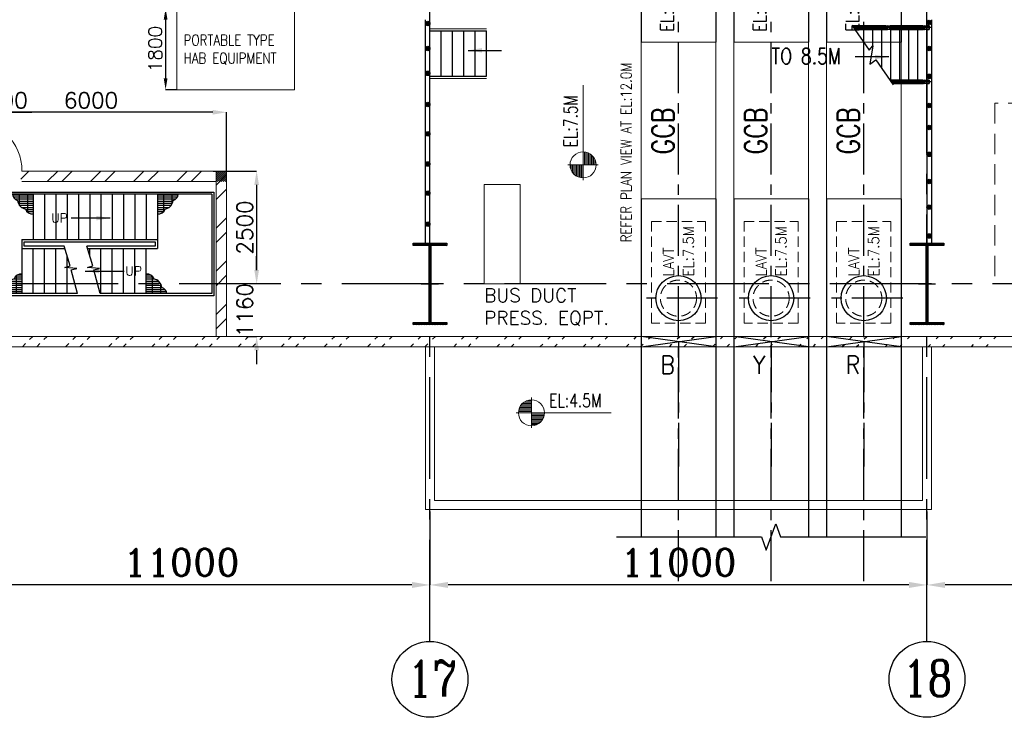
# Model space of a CAD drawing. Header units: inches. Extents: x 0 to 1544102, y -90707 to 23144100.
# Tile 57 of 181: x 197257 to 219047, y 101493 to 116935. Entities that reach past the tile are written whole.
import ezdxf

# ---------------------------------------------------------------- set-up
doc = ezdxf.new("R2010")
doc.units = ezdxf.units.IN
doc.header["$LTSCALE"] = 1800
doc.header["$MEASUREMENT"] = 0
doc.linetypes.add('CENTER', pattern=[2, 1.25, -0.25, 0.25, -0.25])
doc.linetypes.add('HIDDEN', pattern=[0.375, 0.25, -0.125])
doc.layers.get('0').update_dxf_attribs({"color": 253})
for name, color, linetype in [('CEN', 2, 'CENTER'), ('COL', 1, 'Continuous'), ('GRID', 251, 'CENTER'), ('STAIR', 2, 'Continuous')]:
    doc.layers.add(name, color=color, linetype=linetype)
for name, color, linetype, lineweight in [('DIM', 4, 'Continuous', 18), ('EQUIP', 8, 'Continuous', 9), ('HANDRAIL', 3, 'Continuous', 15), ('TEXT', 3, 'Continuous', 18), ('WALL', 6, 'Continuous', 18)]:
    doc.layers.add(name, color=color, linetype=linetype, lineweight=lineweight)
doc.styles.add('ROMANC', font='ROMANC.SHX')
doc.styles.add('ROMANS', font='romans.shx')
doc.styles.get("Standard").update_dxf_attribs({"font": 'arial.ttf'})
doc.linetypes.add('FENCELINE1', pattern='A,0.25,-0.1,[133,ltypeshp.shx,S=0.1,R=0,X=-0.1,Y=0],-0.1,1', length=1.45)
doc.dimstyles.new('K2', dxfattribs={"dimtxt": 600, "dimasz": 400, "dimexe": 200, "dimexo": 200, "dimgap": 200, "dimtad": 1, "dimdec": 0, "dimzin": 0, "dimdsep": 46, "dimtxsty": 'ROMANC', "dimcen": 0.09, "dimclrd": 256, "dimclrt": 4, "dimadec": 0, "dimazin": 0, "dimtfac": 1, "dimtdec": 0, "dimtofl": 0, "dimtmove": 1, "dimatfit": 3, "dimfxl": 0.18, "dimtolj": 1, "dimtzin": 0, "dimarcsym": 0})
doc.dimstyles.new('STANDARD1', dxfattribs={"dimtxt": 300, "dimasz": 250, "dimexe": 0, "dimexo": 0, "dimgap": 80, "dimtad": 1, "dimdec": 0, "dimzin": 0, "dimdsep": 46, "dimtxsty": 'ROMANS', "dimcen": 0, "dimclrd": 4, "dimclre": 4, "dimclrt": 4, "dimadec": 0, "dimazin": 0, "dimtfac": 0.09, "dimtdec": 0, "dimtix": 1, "dimtofl": 0, "dimtmove": 0, "dimatfit": 3, "dimfxl": 1, "dimtolj": 1, "dimtzin": 0, "dimarcsym": 0})
doc.dimstyles.new('USER175', dxfattribs={"dimscale": 175, "dimtxt": 2, "dimasz": 1.75, "dimexe": 0, "dimexo": 0, "dimgap": 0.5, "dimtad": 1, "dimdec": 0, "dimzin": 0, "dimdsep": 46, "dimtxsty": 'ROMANS', "dimcen": 0, "dimclrd": 4, "dimclre": 4, "dimclrt": 4, "dimadec": 0, "dimazin": 0, "dimtfac": 0.09, "dimtdec": 0, "dimtix": 1, "dimtofl": 0, "dimtmove": 0, "dimatfit": 3, "dimfxl": 1, "dimtolj": 1, "dimtzin": 0, "dimarcsym": 0})

# ---------------------------------------------------------------- blocks, each defined once
blk = doc.blocks.new('A-ROW COLUMN')
at = {"layer": 'COL'}
h = blk.add_hatch(dxfattribs=at)
h.set_pattern_fill('ANSI31', color=256, scale=200, style=0)
h.set_pattern_definition([(45, (165226.353, 18853.894), (-17.67767, 17.67767), [])])
h.paths.add_polyline_path([(180799, 40890), (181539, 40890), (181539, 40840), (180799, 40840)])
h.paths.add_polyline_path([(181153, 42590), (181185, 42590), (181185, 40890), (181153, 40890)])
h.paths.add_polyline_path([(180799, 42640), (181539, 42640), (181539, 42590), (180799, 42590)])
blk.add_line((181169, 40840), (181169, 42640))
at = {"layer": 'CEN'}
for p, q in [((181169, 40840), (181169, 42640)), ((180977, 41740), (181360, 41740))]:
    blk.add_line(p, q, dxfattribs=at)
at = {"layer": 'COL'}
for points in [[(180799, 42640), (181539, 42640), (181539, 42590), (180799, 42590)], [(181153, 42590), (181185, 42590), (181185, 40890), (181153, 40890)], [(180799, 40890), (181539, 40890), (181539, 40840), (180799, 40840)]]:
    blk.add_lwpolyline(points, close=True, dxfattribs=at)
blk = doc.blocks.new('*D83')
at = {"layer": 'Defpoints', "color": 0, "transparency": 16777216}
for p in [(217336, 106049), (228336, 104905), (217336, 104423)]:
    blk.add_point(p, dxfattribs=at)
at = {"layer": 'DIM', "color": 0, "lineweight": -2, "transparency": 16777216}
for p, q in [((217336, 106049), (217336, 104423)), ((228336, 104905), (228336, 104423))]:
    blk.add_line(p, q, dxfattribs=at)
at = {"layer": 'DIM', "lineweight": -2, "transparency": 16777216}
blk.add_line((227936, 104423), (217736, 104423), dxfattribs=at)
at = {"layer": 'DIM', "transparency": 16777216}
for points in [[(217736, 104490), (217736, 104357), (217336, 104423)], [(227936, 104490), (227936, 104357), (228336, 104423)]]:
    blk.add_solid(points, dxfattribs=at)
at = {"layer": 'DIM', "color": 4, "transparency": 16777216, "insert": (222836, 104923), "char_height": 600, "attachment_point": 5, "style": 'ROMANC'}
blk.add_mtext('\\A1;11000', dxfattribs=at)
blk = doc.blocks.new('*D84')
at = {"layer": 'Defpoints', "color": 0, "transparency": 16777216}
for p in [(206336, 106049), (217336, 104905), (206336, 104423)]:
    blk.add_point(p, dxfattribs=at)
at = {"layer": 'DIM', "color": 0, "lineweight": -2, "transparency": 16777216}
for p, q in [((206336, 106049), (206336, 104423)), ((217336, 104905), (217336, 104423))]:
    blk.add_line(p, q, dxfattribs=at)
at = {"layer": 'DIM', "lineweight": -2, "transparency": 16777216}
blk.add_line((216936, 104423), (206736, 104423), dxfattribs=at)
at = {"layer": 'DIM', "transparency": 16777216}
for points in [[(206736, 104490), (206736, 104357), (206336, 104423)], [(216936, 104490), (216936, 104357), (217336, 104423)]]:
    blk.add_solid(points, dxfattribs=at)
at = {"layer": 'DIM', "color": 4, "transparency": 16777216, "insert": (211836, 104923), "char_height": 600, "attachment_point": 5, "style": 'ROMANC'}
blk.add_mtext('\\A1;11000', dxfattribs=at)
blk = doc.blocks.new('*D58')
at = {"layer": 'Defpoints', "color": 0, "transparency": 16777216}
for p in [(195336, 106049), (206336, 104905), (195336, 104423)]:
    blk.add_point(p, dxfattribs=at)
at = {"layer": 'DIM', "color": 0, "lineweight": -2, "transparency": 16777216}
for p, q in [((195336, 106049), (195336, 104423)), ((206336, 104905), (206336, 104423))]:
    blk.add_line(p, q, dxfattribs=at)
at = {"layer": 'DIM', "lineweight": -2, "transparency": 16777216}
blk.add_line((205936, 104423), (195736, 104423), dxfattribs=at)
at = {"layer": 'DIM', "transparency": 16777216}
for points in [[(195736, 104490), (195736, 104357), (195336, 104423)], [(205936, 104490), (205936, 104357), (206336, 104423)]]:
    blk.add_solid(points, dxfattribs=at)
at = {"layer": 'DIM', "color": 4, "transparency": 16777216, "insert": (200836, 104923), "char_height": 600, "attachment_point": 5, "style": 'ROMANC'}
blk.add_mtext('\\A1;11000', dxfattribs=at)
blk = doc.blocks.new('IP BUST DUCT')
at = {"color": 6, "ltscale": 2000}
for p, q in [((-1624, 2875), (-8978, 2875)), ((-8978, 2875), (-8978, -8650)), ((-1624, 1225), (-1624, 2875)), ((-1624, 1225), (-7328, 1225)), ((-7328, 1225), (-7328, -8650)), ((-1624, 825), (-6928, 825)), ((-6928, 825), (-6928, -8650)), ((-1624, -825), (-1624, 825)), ((-1624, -825), (-5278, -825)), ((-5278, -825), (-5278, -8650)), ((-1624, -1225), (-4878, -1225)), ((-4878, -1225), (-4878, -8650)), ((-1624, -2875), (-1624, -1225)), ((-1624, -2875), (-3228, -2875)), ((-3228, -2875), (-3228, -8650)), ((-8978, -12114), (-8978, -19600)), ((-7328, -12114), (-7328, -19600)), ((-6928, -12114), (-6928, -19600)), ((-5278, -12114), (-5278, -19600)), ((-4878, -12114), (-4878, -19600)), ((-3228, -12114), (-3228, -19600))]:
    blk.add_line(p, q, dxfattribs=at)
at = {"color": 9, "linetype": 'CENTER', "ltscale": 500}
blk.add_line((-3172, 1462), (-1775, 1462), dxfattribs=at)
at = {"ltscale": 2000}
for p, q in [((-8978, -15390), (-7328, -15160)), ((-7328, -15390), (-8978, -15160)), ((-6928, -15390), (-5278, -15160)), ((-5278, -15390), (-6928, -15160)), ((-4878, -15390), (-3228, -15160)), ((-3228, -15390), (-4878, -15160))]:
    blk.add_line(p, q, dxfattribs=at)
blk.add_lwpolyline([(-9524, -19600), (-6314, -19600), (-6209, -19890), (-5998, -19310), (-5892, -19600), (-2682, -19600)], dxfattribs=at)
at = {"color": 6, "ltscale": 2000}
for centre in [(-8153, -14314), (-6103, -14314), (-4053, -14314)]:
    blk.add_circle(centre, 500, dxfattribs=at)
at = {"layer": 'CEN', "color": 9, "linetype": 'CENTER', "ltscale": 0.5}
for p, q in [((-2449, 3245), (-2449, -3424)), ((-1471, 2050), (-8153, 2050)), ((-8153, -20576), (-8153, 2050)), ((-831, 1439), (-831, -1439)), ((-1379, 1016), (-152, 1016)), ((-6103, -20576), (-6103, 0)), ((113, 0), (-6103, 0)), ((-8153, -1990), (-8153, -4760)), ((-6103, -1990), (-6103, -4760)), ((-4053, -20576), (-4053, -2050)), ((-1471, -2050), (-4053, -2050)), ((-4053, -2050), (-4053, -4760)), ((-7288, -3375), (-9019, -3375)), ((-5238, -3375), (-6969, -3375)), ((-3188, -3375), (-4919, -3375)), ((-7288, -14314), (-9019, -14314)), ((-5238, -14314), (-6969, -14314)), ((-3188, -14314), (-4919, -14314)), ((-8153, -15270), (-8153, -18040)), ((-6103, -15270), (-6103, -18040)), ((-4053, -15270), (-4053, -18040))]:
    blk.add_line(p, q, dxfattribs=at)
at = {"layer": 'CEN', "color": 9, "linetype": 'CENTER'}
for p, q in [((-3172, 0), (1351, 0)), ((-1379, -1016), (-152, -1016)), ((-3172, -1462), (-1775, -1462))]:
    blk.add_line(p, q, dxfattribs=at)
at = {"layer": 'EQUIP', "ltscale": 2000}
for p, q in [((-94, 211), (-94, 1690)), ((-88, 1690), (-94, 1690)), ((0, 1643), (-94, 1643)), ((-88, 211), (-88, 1690)), ((-6, 1649), (-88, 1649)), ((-6, 211), (-6, 1690)), ((0, 1690), (-6, 1690)), ((0, 211), (0, 1690)), ((-1280, 1466), (0, 1466)), ((-94, -740), (-94, 740)), ((-88, 740), (-94, 740)), ((0, 693), (-94, 693)), ((-88, -740), (-88, 740)), ((-6, 699), (-88, 699)), ((-6, -740), (-6, 740)), ((0, 740), (-6, 740)), ((0, -740), (0, 740)), ((-1280, 566), (0, 566)), ((-1280, 450), (0, 450)), ((-94, 257), (0, 257)), ((-88, 251), (-6, 251)), ((-94, 211), (-88, 211)), ((-6, 211), (0, 211)), ((-94, -1690), (-94, -211)), ((-88, -211), (-94, -211)), ((-88, -1690), (-88, -211)), ((-6, -1690), (-6, -211)), ((0, -211), (-6, -211)), ((0, -1690), (0, -211)), ((0, -257), (-94, -257)), ((-6, -251), (-88, -251)), ((-1280, -450), (0, -450)), ((-1280, -566), (0, -566)), ((-94, -693), (0, -693)), ((-94, -740), (-88, -740)), ((-88, -699), (-6, -699)), ((-6, -740), (0, -740)), ((-1280, -1466), (0, -1466)), ((-94, -1643), (0, -1643)), ((-94, -1690), (-88, -1690)), ((-88, -1649), (-6, -1649)), ((-6, -1690), (0, -1690))]:
    blk.add_line(p, q, dxfattribs=at)
for points in [[(-2898, 1012), (-1998, 1012), (-1998, 1912), (-2898, 1912)], [(-1280, 566), (-380, 566), (-380, 1466), (-1280, 1466)], [(-2898, -450), (-1998, -450), (-1998, 450), (-2898, 450)], [(-1280, -450), (-380, -450), (-380, 450), (-1280, 450)], [(-1280, -1466), (-380, -1466), (-380, -566), (-1280, -566)], [(-2898, -1912), (-1998, -1912), (-1998, -1012), (-2898, -1012)], [(-8753, -4500), (-7553, -4500), (-7553, -2250), (-8753, -2250)], [(-6703, -4500), (-5503, -4500), (-5503, -2250), (-6703, -2250)], [(-4653, -4500), (-3453, -4500), (-3453, -2250), (-4653, -2250)]]:
    blk.add_lwpolyline(points, close=True, dxfattribs=at)
at = {"layer": 'EQUIP'}
for points in [[(-8978, -8650), (-7328, -8650), (-7328, -12114), (-8978, -12114)], [(-6928, -8650), (-5278, -8650), (-5278, -12114), (-6928, -12114)], [(-4878, -8650), (-3228, -8650), (-3228, -12114), (-4878, -12114)]]:
    blk.add_lwpolyline(points, close=True, dxfattribs=at)
at = {"layer": 'EQUIP', "linetype": 'HIDDEN', "ltscale": 0.5}
for points in [[(-8753, -12614), (-7553, -12614), (-7553, -14864), (-8753, -14864)], [(-6703, -12614), (-5503, -12614), (-5503, -14864), (-6703, -14864)], [(-4653, -12614), (-3453, -12614), (-3453, -14864), (-4653, -14864)]]:
    blk.add_lwpolyline(points, close=True, dxfattribs=at)
at = {"layer": 'EQUIP', "ltscale": 2000}
for centre in [(-2449, 1462), (-831, 1016), (-2449, 0), (-831, 0), (-831, -1016), (-2449, -1462), (-8153, -3375), (-6103, -3375), (-4053, -3375)]:
    blk.add_circle(centre, 450, dxfattribs=at)
at = {"layer": 'EQUIP', "linetype": 'HIDDEN', "ltscale": 0.5}
for centre in [(-8153, -14314), (-6103, -14314), (-4053, -14314)]:
    blk.add_circle(centre, 400, dxfattribs=at)
at = {"layer": 'TEXT', "linetype": 'Continuous', "style": 'ROMANS', "width": 0.9}
for s, height, p in [('SPVT', 240, (-6871, -2138)), ('B', 400, (-8553, -15990)), ('Y', 400, (-6503, -15990)), ('R', 400, (-4453, -15990))]:
    blk.add_text(s, height=height, dxfattribs=at).set_placement(p)
at = {"layer": 'TEXT', "linetype": 'Continuous', "style": 'ROMANS'}
for s, height, width, p in [('EL:12.2M', 300, 0.8, (-8253, -8419)), ('EL:12.2M', 300, 0.8, (-6203, -8419)), ('EL:12.2M', 300, 0.8, (-4153, -8419)), ('GCB', 480, 0.8, (-8253, -11132)), ('GCB', 480, 0.8, (-6203, -11132)), ('GCB', 480, 0.8, (-4153, -11132)), ('EL:7.5M', 240, 0.9, (-7813, -13833)), ('EL:7.5M', 240, 0.9, (-5763, -13833)), ('EL:7.5M', 240, 0.9, (-3713, -13833)), ('LAVT', 240, 0.9, (-8253, -13833)), ('LAVT', 240, 0.9, (-6203, -13833)), ('LAVT', 240, 0.9, (-4153, -13833))]:
    blk.add_text(s, height=height, rotation=90, dxfattribs=dict(at, width=width)).set_placement(p)
blk = doc.blocks.new('*X7')
at = {"color": 0}
for p, q in [((36115, 29325), (36330, 29325)), ((36132, 29350), (36330, 29350)), ((36154, 29375), (36330, 29375)), ((36183, 29400), (36330, 29400)), ((36226, 29425), (36330, 29425)), ((36080, 29200), (36330, 29200)), ((36081, 29225), (36330, 29225)), ((36085, 29250), (36330, 29250)), ((36092, 29275), (36330, 29275)), ((36102, 29300), (36330, 29300))]:
    blk.add_line(p, q, dxfattribs=at)
blk = doc.blocks.new('LL')
for p, q in [((-711, 0), (-711, 423)), ((-1136, 0), (-711, 0)), ((1493, 0), (-711, 0)), ((-711, 0), (-711, -418))]:
    blk.add_line(p, q)
for start, end in [(90, 180), (0, 90), (180, 270), (270, 0)]:
    blk.add_arc((-711, 0), 360, start, end)
at = {"xscale": 1.439999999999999, "yscale": 1.439999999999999, "zscale": 1.439999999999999}
blk.add_blockref('*X7', (-53026, -42044), dxfattribs=at)
at = {"xscale": 1.439999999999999, "yscale": 1.439999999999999, "zscale": 1.439999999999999, "rotation": 180}
blk.add_blockref('*X7', (51604, 42044), dxfattribs=at)
at = {"flags": 4}
blk.add_attdef('LEVEL', (-222, 154), '', height=432, dxfattribs=at)
blk = doc.blocks.new('*D254')
at = {"layer": 'Defpoints', "color": 0, "transparency": 16777216}
for p in [(200736, 117185), (200486, 115385), (200736, 115385)]:
    blk.add_point(p, dxfattribs=at)
at = {"layer": 'DIM', "color": 4, "lineweight": -2, "transparency": 16777216}
for p, q in [((200736, 117185), (200486, 117185)), ((200486, 116935), (200486, 115635)), ((200736, 115385), (200486, 115385))]:
    blk.add_line(p, q, dxfattribs=at)
at = {"layer": 'DIM', "color": 4, "transparency": 16777216}
for points in [[(200445, 116935), (200528, 116935), (200486, 117185)], [(200445, 115635), (200528, 115635), (200486, 115385)]]:
    blk.add_solid(points, dxfattribs=at)
at = {"layer": 'DIM', "color": 4, "transparency": 16777216, "insert": (200256, 116285), "char_height": 300, "attachment_point": 5, "rotation": 90, "style": 'ROMANS'}
blk.add_mtext('\\A1;1800', dxfattribs=at)
blk = doc.blocks.new('*D279')
at = {"layer": 'Defpoints', "color": 0, "transparency": 16777216}
for p in [(195836, 114885), (195336, 114744), (195836, 114744)]:
    blk.add_point(p, dxfattribs=at)
at = {"layer": 'DIM', "color": 4, "lineweight": -2, "transparency": 16777216}
for p, q in [((195030, 114885), (194724, 114885)), ((195336, 114744), (195336, 114885)), ((195836, 114744), (195836, 114885)), ((196142, 114885), (197524, 114885))]:
    blk.add_line(p, q, dxfattribs=at)
at = {"layer": 'DIM', "color": 4, "transparency": 16777216}
for points in [[(195030, 114937), (195030, 114834), (195336, 114885)], [(196142, 114937), (196142, 114834), (195836, 114885)]]:
    blk.add_solid(points, dxfattribs=at)
at = {"layer": 'DIM', "color": 4, "transparency": 16777216, "insert": (196986, 115148), "char_height": 350, "attachment_point": 5, "style": 'ROMANS'}
blk.add_mtext('\\A1;500', dxfattribs=at)
blk = doc.blocks.new('*D280')
at = {"layer": 'Defpoints', "color": 0, "transparency": 16777216}
for p in [(195836, 114885), (195836, 113585), (201836, 113585)]:
    blk.add_point(p, dxfattribs=at)
at = {"layer": 'DIM', "color": 4, "lineweight": -2, "transparency": 16777216}
for p, q in [((195836, 113585), (195836, 114885)), ((201530, 114885), (196142, 114885)), ((201836, 113585), (201836, 114885))]:
    blk.add_line(p, q, dxfattribs=at)
at = {"layer": 'DIM', "color": 4, "transparency": 16777216}
for points in [[(196142, 114937), (196142, 114834), (195836, 114885)], [(201530, 114937), (201530, 114834), (201836, 114885)]]:
    blk.add_solid(points, dxfattribs=at)
at = {"layer": 'DIM', "color": 4, "transparency": 16777216, "insert": (198836, 115148), "char_height": 350, "attachment_point": 5, "style": 'ROMANS'}
blk.add_mtext('\\A1;6000', dxfattribs=at)
blk = doc.blocks.new('*D281')
at = {"layer": 'Defpoints', "color": 0, "transparency": 16777216}
for p in [(201539, 113585), (202501, 111085), (202840, 111085)]:
    blk.add_point(p, dxfattribs=at)
at = {"layer": 'DIM', "color": 4, "lineweight": -2, "transparency": 16777216}
for p, q in [((201539, 113585), (202501, 113585)), ((202501, 113279), (202501, 111391)), ((202840, 111085), (202501, 111085))]:
    blk.add_line(p, q, dxfattribs=at)
at = {"layer": 'DIM', "color": 4, "transparency": 16777216}
for points in [[(202449, 113279), (202552, 113279), (202501, 113585)], [(202449, 111391), (202552, 111391), (202501, 111085)]]:
    blk.add_solid(points, dxfattribs=at)
at = {"layer": 'DIM', "color": 4, "transparency": 16777216, "insert": (202238, 112335), "char_height": 350, "attachment_point": 5, "rotation": 90, "style": 'ROMANS'}
blk.add_mtext('\\A1;2500', dxfattribs=at)
blk = doc.blocks.new('*D282')
at = {"layer": 'Defpoints', "color": 0, "transparency": 16777216}
for p in [(202840, 111085), (202276, 109925), (202501, 109925)]:
    blk.add_point(p, dxfattribs=at)
at = {"layer": 'DIM', "color": 4, "lineweight": -2, "transparency": 16777216}
for p, q in [((202501, 111391), (202501, 111697)), ((202840, 111085), (202501, 111085)), ((202276, 109925), (202501, 109925)), ((202501, 109619), (202501, 109312))]:
    blk.add_line(p, q, dxfattribs=at)
at = {"layer": 'DIM', "color": 4, "transparency": 16777216}
for points in [[(202449, 111391), (202552, 111391), (202501, 111085)], [(202449, 109619), (202552, 109619), (202501, 109925)]]:
    blk.add_solid(points, dxfattribs=at)
at = {"layer": 'DIM', "color": 4, "transparency": 16777216, "insert": (202238, 110505), "char_height": 350, "attachment_point": 5, "rotation": 90, "style": 'ROMANS'}
blk.add_mtext('\\A1;1160', dxfattribs=at)
blk = doc.blocks.new('STAIR FOR 8.5M FLOOR')
at = {"layer": 'HANDRAIL', "linetype": 'FENCELINE1', "ltscale": 0.2}
for p, q in [((0, 587), (1250, 587)), ((0, -513), (1250, -513))]:
    blk.add_line(p, q, dxfattribs=at)
at = {"layer": 'STAIR'}
for p, q in [((0, 537), (1250, 537)), ((0, -463), (0, 537)), ((250, -463), (250, 537)), ((500, -463), (500, 537)), ((750, -463), (750, 537)), ((1000, -463), (1000, 537)), ((1250, -463), (1250, 537)), ((0, -463), (1250, -463))]:
    blk.add_line(p, q, dxfattribs=at)
at = {"layer": 'DIM'}
blk.add_leader([(846, 108), (1586, 108)], dimstyle='USER175', override={"dimgap": 0.5, "dimtad": 0}, dxfattribs=at)
blk = doc.blocks.new('STAIR AT A-ROW')
at = {"layer": 'STAIR'}
h = blk.add_hatch(dxfattribs=at)
h.set_pattern_fill('GRATE', color=256, scale=1500, style=0)
h.set_pattern_definition([(180, (288000.703, 26108.18), (0, 46.875), []), (90, (288000.7, 26108.18), (187.5, 1e-14), [])])
h.paths.add_polyline_path([(151469, 57144, -0.269537), (151358, 57284), (151817, 57284), (151817, 56854, -0.388318), (151644, 56956, -0.326637)])
h = blk.add_hatch(dxfattribs=at)
h.set_pattern_fill('GRATE', color=256, scale=1500, style=0)
h.set_pattern_definition([(0, (18383.73, 26108.18), (0, 46.875), []), (90, (18383.73, 26108.18), (-187.5, 1e-14), [])])
h.paths.add_polyline_path([(154915, 57144, 0.269537), (155026, 57284), (154567, 57284), (154567, 56854, 0.388318), (154740, 56956, 0.326637)])
h = blk.add_hatch(dxfattribs=at)
h.set_pattern_fill('GRATE', color=256, scale=1500, style=0)
h.set_pattern_definition([(180, (287750.703, 86259.074), (0, -46.875), []), (270, (287750.7, 86259.07), (187.5, -1e-14), [])])
h.paths.add_polyline_path([(151219, 55223, 0.269537), (151108, 55084), (151567, 55084), (151567, 55513, 0.388318), (151394, 55411, 0.326637)])
h = blk.add_hatch(dxfattribs=at)
h.set_pattern_fill('GRATE', color=256, scale=1500, style=0)
h.set_pattern_definition([(0, (18133.73, 86259.074), (0, -46.875), []), (270, (18133.73, 86259.07), (-187.5, -1e-14), [])])
h.paths.add_polyline_path([(154665, 55223, -0.269537), (154776, 55084), (154317, 55084), (154317, 55513, -0.388318), (154490, 55411, -0.326637)])
for p, q in [((154567, 57284), (150427, 57284)), ((155767, 57284), (154567, 57284)), ((152798, 55084), (150427, 55084)), ((154567, 55084), (153298, 55084)), ((155767, 55084), (154567, 55084))]:
    blk.add_line(p, q, dxfattribs=at)
at = {"layer": 'STAIR', "linetype": 'FENCELINE1', "ltscale": 0.25}
for points in [[(150377, 55034), (150377, 57334), (155817, 57334), (155817, 55034), (154567, 55034), (150377, 55034)], [(152505, 56134), (151617, 56134), (151617, 56234), (154517, 56234), (154517, 56134), (153005, 56134)]]:
    blk.add_lwpolyline(points, dxfattribs=at)
at = {"layer": 'STAIR'}
for points in [[(150427, 57284), (150427, 55084)], [(151817, 57284), (151817, 56284)], [(152067, 57284), (152067, 56284)], [(152317, 57284), (152317, 56284)], [(152567, 57284), (152567, 56284)], [(152817, 57284), (152817, 56284)], [(153067, 57284), (153067, 56284)], [(153317, 57284), (153317, 56284)], [(153567, 57284), (153567, 56284)], [(153817, 57284), (153817, 56284)], [(154067, 57284), (154067, 56284)], [(154317, 57284), (154317, 56284)], [(154567, 57284), (154567, 56084)], [(155767, 57284), (155767, 55084)], [(151567, 56284), (154567, 56284)], [(151567, 56284), (151567, 55084)], [(151567, 56084), (152520, 56084)], [(151817, 55084), (151817, 56084)], [(152067, 55084), (152067, 56084)], [(152317, 55084), (152317, 56084)], [(152798, 55084), (152656, 55610), (152783, 55640), (152515, 55666), (152633, 55698), (152505, 56134)], [(153298, 55084), (153156, 55610), (153283, 55640), (153015, 55666), (153133, 55698), (153005, 56134)], [(153020, 56084), (154567, 56084)], [(153067, 55923), (153067, 56084)], [(153317, 55084), (153317, 56084)], [(153567, 55084), (153567, 56084)], [(153817, 55084), (153817, 56084)], [(154067, 55084), (154067, 56084)], [(154317, 55084), (154317, 56084)], [(152567, 55084), (152567, 55923)], [(153067, 55661), (153067, 55680)]]:
    blk.add_lwpolyline(points, dxfattribs=at)
for centre, radius, start, end in [((151534, 57309), 178, 188.3658, 248.7051), ((151685, 57170), 217, 186.839, 259.1948), ((154699, 57170), 217, 280.8052, 353.161), ((154851, 57309), 178, 291.2949, 351.6342), ((151787, 57000), 149, 196.9982, 281.8866), ((154598, 57000), 149, 258.1134, 343.0018), ((151435, 55197), 217, 100.8052, 173.161), ((151537, 55367), 149, 78.1134, 163.0018), ((154348, 55367), 149, 16.9982, 101.8866), ((154449, 55197), 217, 6.839, 79.1948), ((151284, 55058), 178, 111.2949, 171.6342), ((154601, 55058), 178, 8.3658, 68.7051)]:
    blk.add_arc(centre, radius, start, end, dxfattribs=at)
at = {"layer": 'TEXT', "style": 'ROMANC'}
for p in [(152214, 56659), (153855, 55487)]:
    blk.add_text('UP', height=200, dxfattribs=at).set_placement(p)
at = {"layer": 'DIM'}
for points in [[(153522, 56756), (152657, 56756)], [(152968, 55584), (153833, 55584)]]:
    blk.add_leader(points, dimstyle='USER175', dxfattribs=at)

msp = doc.modelspace()

# ---------------------------------------------------------------- hatches: boundary and pattern name
h = msp.add_hatch(color=256)
h.dxf.hatch_style = 1
h.paths.add_polyline_path([(206336.2, 116850.87, 1), (206236.2, 116850.87, 1)])
h = msp.add_hatch(color=256)
h.dxf.hatch_style = 1
h.paths.add_polyline_path([(217436.2, 116871.68, 1), (217336.2, 116871.68, 1)])
h = msp.add_hatch(color=256)
h.dxf.hatch_style = 1
h.paths.add_polyline_path([(206336.2, 116297.59, 1), (206236.2, 116297.59, 1)])
h = msp.add_hatch(color=256)
h.dxf.hatch_style = 1
h.paths.add_polyline_path([(217436.2, 116296.97, 1), (217336.2, 116296.97, 1)])
h = msp.add_hatch(color=256)
h.dxf.hatch_style = 1
h.paths.add_polyline_path([(206336.2, 115747.54, 1), (206236.2, 115747.54, 1)])
h = msp.add_hatch(color=256)
h.dxf.hatch_style = 1
h.paths.add_polyline_path([(217436.2, 115680.71, 1), (217336.2, 115680.71, 1)])
h = msp.add_hatch(color=256)
h.dxf.hatch_style = 1
h.paths.add_polyline_path([(206336.2, 115057.42, 1), (206236.2, 115057.42, 1)])
h = msp.add_hatch(color=256)
h.dxf.hatch_style = 1
h.paths.add_polyline_path([(217436.2, 115033.92, 1), (217336.2, 115033.92, 1)])
h = msp.add_hatch(color=256)
h.dxf.hatch_style = 1
h.paths.add_polyline_path([(206336.2, 114409.98, 1), (206236.2, 114409.98, 1)])
h = msp.add_hatch(color=256)
h.dxf.hatch_style = 1
h.paths.add_polyline_path([(217436.2, 114546.96, 1), (217336.2, 114546.96, 1)])
h = msp.add_hatch(color=256)
h.dxf.hatch_style = 1
h.paths.add_polyline_path([(217436.2, 113954.72, 1), (217336.2, 113954.72, 1)])
h = msp.add_hatch(color=256)
h.dxf.hatch_style = 1
h.paths.add_polyline_path([(206336.2, 113740.19, 1), (206236.2, 113740.19, 1)])
h = msp.add_hatch()
h.set_pattern_fill('ANSI32', color=256, scale=1800, style=0)
h.set_pattern_definition([(45, (634922, 54974.8), (-477.2971, 477.2971), []), (45, (635240.2, 54974.8), (-477.2971, 477.2971), [])])
h.paths.add_polyline_path([(201836.2, 111084.89), (201606.2, 111084.89), (201606.2, 109924.89), (201836.2, 109924.89)])
h.paths.add_polyline_path([(197279.33, 113585.23), (197279.33, 113355.23), (201606.2, 113355.23), (201606.2, 111084.89), (201836.2, 111084.89), (201836.2, 113585.23)])
h = msp.add_hatch(color=256)
h.dxf.hatch_style = 1
h.paths.add_polyline_path([(217436.2, 113354.68, 1), (217336.2, 113354.68, 1)])
h = msp.add_hatch(color=256)
h.dxf.hatch_style = 1
h.paths.add_polyline_path([(206336.2, 113094.32, 1), (206236.2, 113094.32, 1)])
h = msp.add_hatch(color=256)
h.dxf.hatch_style = 1
h.paths.add_polyline_path([(217436.2, 112785.82, 1), (217336.2, 112785.82, 1)])
h = msp.add_hatch(color=256)
h.dxf.hatch_style = 1
h.paths.add_polyline_path([(206336.2, 112409.34, 1), (206236.2, 112409.34, 1)])
h = msp.add_hatch(color=256)
h.dxf.hatch_style = 1
h.paths.add_polyline_path([(217436.2, 112146.82, 1), (217336.2, 112146.82, 1)])
h = msp.add_hatch()
h.set_pattern_fill('ANSI32', color=256, scale=1800, style=0)
h.set_pattern_definition([(45, (0, -2662.84), (-477.2971, 477.2971), []), (45, (318.2, -2662.84), (-477.2971, 477.2971), [])])
edge = h.paths.add_edge_path()
edge.add_line((27096.2, 109694.89), (273076.2, 109694.89))
edge.add_line((27326.2, 109924.89), (272846.2, 109924.89))
at = {"layer": 'COL'}
h = msp.add_hatch(dxfattribs=at)
h.set_pattern_fill('ANSI31', color=1, scale=250, angle=90, style=0)
h.set_pattern_definition([(135, (357012.503, -39406.96), (-22.097087, -22.097087), [])])
h.paths.add_polyline_path([(201606.2, 113585.23), (201836.2, 113585.23), (201836.2, 113355.23), (201606.2, 113355.23)])

# ---------------------------------------------------------------- linework, layer by layer
for points in [[(206236.2, 111984.89), (206236.2, 116934.89)], [(206336.2, 111984.89), (206336.2, 116934.89)], [(206336.2, 111984.89), (206336.2, 116934.89)], [(217336.2, 116934.89), (217336.2, 111984.89)], [(217336.2, 116934.89), (217336.2, 111984.89)], [(217436.2, 116934.89), (217436.2, 111984.89)]]:
    msp.add_lwpolyline(points)
for centre, radius in [((206286.2, 116850.87), 50), ((217386.2, 116871.68), 50), ((206286.2, 116297.59), 50), ((217386.2, 116296.97), 50), ((206286.2, 115747.54), 50), ((217386.2, 115680.71), 50), ((206286.2, 115057.42), 50), ((217386.2, 115033.92), 50), ((206286.2, 114409.98), 50), ((217386.2, 114546.96), 50), ((217386.2, 113954.72), 50), ((206286.2, 113740.19), 50), ((217386.2, 113354.68), 50), ((206286.2, 113094.32), 50), ((217386.2, 112785.82), 50), ((206286.2, 112409.34), 50), ((217386.2, 112146.82), 50), ((206336.2, 102333.78), 840.34), ((206336.2, 102333.78), 840.34), ((217336.2, 102333.78), 840.34), ((217336.2, 102333.78), 840.34)]:
    msp.add_circle(centre, radius)
at = {"layer": 'EQUIP'}
for points in [[(200736.2, 117184.89), (203336.2, 117184.89), (203336.2, 115384.89), (200736.2, 115384.89)], [(207536.2, 111084.89), (207536.2, 113284.89), (208336.2, 113284.89), (208336.2, 111084.89)]]:
    msp.add_lwpolyline(points, close=True, dxfattribs=at)
at = {"layer": 'EQUIP', "linetype": 'HIDDEN'}
msp.add_lwpolyline([(218836.2, 111084.89), (226336.2, 111084.89), (226336.2, 115084.89), (218836.2, 115084.89)], close=True, dxfattribs=at)
at = {"layer": 'GRID'}
for p, q in [((206336.2, 103174.13), (206336.2, 157584.89)), ((217336.2, 103174.13), (217336.2, 157584.89)), ((278636.2, 111084.89), (143536.2, 111084.89))]:
    msp.add_line(p, q, dxfattribs=at)
at = {"layer": 'STAIR'}
for p, q in [((217442.62, 116759.88), (215710.44, 116759.88)), ((217442.62, 115559.88), (216539.48, 115559.88))]:
    msp.add_line(p, q, dxfattribs=at)
for points in [[(206286.8, 116796.39), (206286.8, 116797.39)], [(215673.51, 116813.34), (216053.81, 116262.87), (216139.59, 116354.14), (216073.82, 115951.41), (216205.93, 116042.68), (216586.24, 115492.21)], [(215684.53, 116797.38), (217385.6, 116797.38)], [(216427.1, 116796.38), (215685.22, 116796.38)], [(216427.1, 116796.38), (216445.3, 116796.38)], [(216442.8, 116777.88), (216446.1, 116785.78), (216472.9, 116796.88)], [(216445.3, 116783.98), (216445.3, 116796.38), (216471.7, 116796.38)], [(216472.9, 116720.88), (216499.8, 116731.98), (216510.9, 116758.88), (216499.8, 116785.78), (216472.9, 116796.88)], [(216474.1, 116796.38), (216519.5, 116796.38), (216519.5, 116777.88)], [(217243.7, 116796.38), (216519.5, 116796.38)], [(217243.7, 116796.38), (217262, 116796.38)], [(217259.5, 116777.88), (217262.7, 116785.78), (217289.6, 116796.88)], [(217262, 116783.98), (217262, 116796.38), (217288.4, 116796.38)], [(217289.6, 116720.88), (217316.5, 116731.98), (217327.6, 116758.88), (217316.5, 116785.78), (217289.6, 116796.88)], [(217290.8, 116796.38), (217336.2, 116796.38), (217336.2, 116721.38)], [(217336.2, 116721.38), (217386.4, 116721.38), (217386.4, 116796.38)], [(217386.4, 116796.38), (217336.2, 116796.38)], [(217385.6, 116796.38), (217385.6, 116797.38)], [(217386.6, 116796.38), (217386.6, 116721.38)], [(216453.9, 116777.88), (215698, 116777.88)], [(216453.9, 116739.88), (215724.26, 116739.88)], [(215737.04, 116721.38), (216427.1, 116721.38)], [(217385.6, 116720.38), (215737.73, 116720.38)], [(215936.2, 116433.11), (215936.2, 116721.38)], [(216136.2, 116350.53), (216136.2, 116721.38)], [(216336.2, 115854.13), (216336.2, 116721.38)], [(216427.1, 116721.38), (216445.3, 116721.38)], [(216442.8, 116739.88), (216446.1, 116731.98), (216472.9, 116720.88)], [(216471.7, 116721.38), (216445.3, 116721.38), (216445.3, 116733.78)], [(216453.9, 116739.88), (216465.5, 116745.48), (216467.4, 116758.88), (216465.5, 116772.28), (216453.9, 116777.88)], [(216519.5, 116721.38), (216474.1, 116721.38)], [(217270.5, 116777.88), (216503.1, 116777.88)], [(217270.5, 116739.88), (216503.1, 116739.88)], [(216519.5, 116739.88), (216519.5, 116721.38)], [(216519.5, 116721.38), (217243.7, 116721.38)], [(216536.2, 115597.38), (216536.2, 116721.38)], [(216736.2, 115574.88), (216736.2, 116721.38)], [(216936.2, 115574.88), (216936.2, 116721.38)], [(217136.2, 115574.88), (217136.2, 116721.38)], [(217243.7, 116721.38), (217262, 116721.38)], [(217259.5, 116739.88), (217262.7, 116731.98), (217289.6, 116720.88)], [(217288.4, 116721.38), (217262, 116721.38), (217262, 116733.78)], [(217270.5, 116739.88), (217282.1, 116745.48), (217284, 116758.88), (217282.1, 116772.28), (217270.5, 116777.88)], [(217336.2, 116721.38), (217290.8, 116721.38)], [(217336.2, 115574.88), (217336.2, 116721.38)], [(217385.6, 116721.38), (217385.6, 116720.38)], [(216513.58, 115597.38), (217385.6, 115597.38)], [(217243.7, 115596.38), (216514.27, 115596.38)], [(217270.5, 115577.88), (216527.05, 115577.88)], [(217270.5, 115539.88), (216553.3, 115539.88)], [(216566.08, 115521.38), (217243.7, 115521.38)], [(217385.6, 115520.38), (216566.77, 115520.38)], [(217243.7, 115596.38), (217262, 115596.38)], [(217243.7, 115521.38), (217262, 115521.38)], [(217259.5, 115577.88), (217262.7, 115585.78), (217289.6, 115596.88)], [(217259.5, 115539.88), (217262.7, 115531.98), (217289.6, 115520.88)], [(217262, 115583.98), (217262, 115596.38), (217288.4, 115596.38)], [(217288.4, 115521.38), (217262, 115521.38), (217262, 115533.78)], [(217270.5, 115539.88), (217282.1, 115545.48), (217284, 115558.88), (217282.1, 115572.28), (217270.5, 115577.88)], [(217289.6, 115520.88), (217316.5, 115531.98), (217327.6, 115558.88), (217316.5, 115585.78), (217289.6, 115596.88)], [(217290.8, 115596.38), (217336.2, 115596.38), (217336.2, 115521.38)], [(217336.2, 115521.38), (217290.8, 115521.38)], [(217336.2, 115521.38), (217386.4, 115521.38), (217386.4, 115596.38)], [(217386.4, 115596.38), (217336.2, 115596.38)], [(217385.6, 115596.38), (217385.6, 115597.38)], [(217385.6, 115521.38), (217385.6, 115520.38)], [(217386.6, 115596.38), (217386.6, 115521.38)]]:
    msp.add_lwpolyline(points, dxfattribs=at)
at = {"layer": 'WALL'}
for p, q in [((201836.2, 113585.23), (197307.94, 113585.23)), ((201606.2, 113355.23), (201606.2, 113585.23)), ((201836.2, 109924.89), (201836.2, 113585.23)), ((201836.2, 113355.23), (201836.2, 113585.23)), ((201606.2, 113355.23), (197307.94, 113355.23)), ((201606.2, 109924.89), (201606.2, 113355.23)), ((27326.2, 109924.89), (272846.2, 109924.89)), ((27096.2, 109694.89), (273076.2, 109694.89)), ((206236.2, 109694.89), (206236.2, 106094.89)), ((206436.2, 109694.89), (206436.2, 106294.89)), ((217236.2, 109694.89), (217236.2, 106294.89)), ((217436.2, 109694.89), (217436.2, 106094.89)), ((206436.2, 106294.89), (217236.2, 106294.89)), ((206236.2, 106094.89), (217436.2, 106094.89))]:
    msp.add_line(p, q, dxfattribs=at)
at = {"layer": 'WALL', "flags": 128}
msp.add_lwpolyline([(197307.94, 113585.23, 0.414209), (196166.2, 114726.97)], format="xyb", dxfattribs=at)

# ---------------------------------------------------------------- block references
for name, p in [('IP BUST DUCT', (219989.48, 125084.89)), ('STAIR FOR 8.5M FLOOR', (206336.2, 116148.14))]:
    msp.add_blockref(name, p)
at = {"layer": 'COL'}
for p in [(25167.67, 69345.14), (36167.67, 69345.14)]:
    msp.add_blockref('A-ROW COLUMN', p, dxfattribs=at)
at = {"layer": 'STAIR'}
msp.add_blockref('STAIR AT A-ROW', (45738.98, 55786.6), dxfattribs=at)
at = {"layer": 'TEXT'}
ref = msp.add_blockref('LL', (209725.11, 114289.12), dxfattribs=dict(at, xscale=0.8, yscale=0.8, zscale=0.8, rotation=90))
ref.add_attrib('LEVEL', 'EL:7.5M', (209601.76, 114111.73), dxfattribs={"layer": '0', "height": 300, "rotation": 90, "style": 'ROMANS', "width": 0.75, "flags": 4})
ref = msp.add_blockref('LL', (209151.46, 108233.36), dxfattribs=dict(at, xscale=0.8, yscale=0.8, zscale=0.8))
ref.add_attrib('LEVEL', 'EL:4.5M', (208974.07, 108356.71), dxfattribs={"layer": '0', "height": 300, "style": 'ROMANS', "width": 0.75, "flags": 4})

# ---------------------------------------------------------------- texts
at = {"layer": 'TEXT', "color": 3, "style": 'ROMANS', "width": 0.8}
msp.add_text('TO 8.5M', height=350, dxfattribs=at).set_placement((213895.72, 115952.52, -1000))
at = {"layer": 'TEXT', "style": 'ROMANC', "width": 0.8}
for s, p in [('17', (205840.77, 101950.62)), ('18', (216799.11, 101958.41))]:
    msp.add_text(s, height=800, dxfattribs=at).set_placement(p)
at = {"layer": 'TEXT', "attachment_point": 1, "style": 'ROMANS'}
for s, insert, char_height, width in [('{\\W0.8;PORTABLE TYPE\\PHAB EQUIPMENT}', (200884.77, 116603.18), 240, 2297.3503), ('BUS DUCT PRESS. EQPT.', (207536.2, 110984.89), 300, 3029.3499)]:
    msp.add_mtext(s, dxfattribs=dict(at, insert=insert, char_height=char_height, width=width))
at = {"layer": 'TEXT', "insert": (210558.96, 112006.24), "char_height": 240, "width": 4548.4307, "attachment_point": 1, "rotation": 90, "style": 'ROMANS'}
msp.add_mtext('{\\W0.8;REFER PLAN VIEW AT EL:12.0M}', dxfattribs=at)

# ---------------------------------------------------------------- dimensions: what is measured, and where the dimension line sits
at = {"layer": 'DIM'}
for base, p1, p2, dimstyle, picture, middle in [((200486.2, 115384.89), (200736.2, 117184.89), (200736.2, 115384.89), 'STANDARD1', '*D254', (200256.2, 116284.89)), ((202500.52, 111084.89), (201538.67, 113585.23), (202840.22, 111084.89), 'USER175', '*D281', (202238.02, 112335.06)), ((202500.52, 109924.89), (202840.22, 111084.89), (202276.34, 109924.89), 'USER175', '*D282', (202238.02, 110504.89))]:
    dim = msp.add_linear_dim(base=base, p1=p1, p2=p2, angle=90, dimstyle=dimstyle, dxfattribs=at)
    dim.commit()
    dim.dimension.update_dxf_attribs({"geometry": picture, "text_midpoint": middle})
dim = msp.add_linear_dim(base=(195836.2, 114885.47), p1=(195336.2, 114744.48), p2=(195836.2, 114744.48), dimstyle='USER175', dxfattribs=at)
dim.commit()
dim.dimension.update_dxf_attribs({"geometry": '*D279', "text_midpoint": (196986.2, 114885.47), "dimtype": 160})
dim = msp.add_linear_dim(base=(195836.2, 114885.47), p1=(201836.2, 113585.23), p2=(195836.2, 113585.23), dimstyle='USER175', dxfattribs=at)
dim.commit()
dim.dimension.update_dxf_attribs({"geometry": '*D280', "text_midpoint": (198836.2, 115147.97)})
for base, p1, p2, picture, middle in [((195336.2, 104423.43), (206336.2, 104905.1), (195336.2, 106049), '*D58', (200836.2, 104923.43)), ((206336.2, 104423.43), (217336.2, 104905.1), (206336.2, 106049), '*D84', (211836.2, 104923.43)), ((217336.2, 104423.43), (228336.2, 104905.1), (217336.2, 106049), '*D83', (222836.2, 104923.43))]:
    dim = msp.add_linear_dim(base=base, p1=p1, p2=p2, angle=180, dimstyle='K2', override={"dimexe": 0, "dimexo": 0}, dxfattribs=at)
    dim.commit()
    dim.dimension.update_dxf_attribs({"geometry": picture, "text_midpoint": middle})

# ---------------------------------------------------------------- leaders
msp.add_leader([(216490.45, 116109.04), (215750.15, 116109.04)], dimstyle='USER175', override={"dimgap": 0.5, "dimtad": 0}, dxfattribs=at)

doc.saveas('drawing.dxf')
